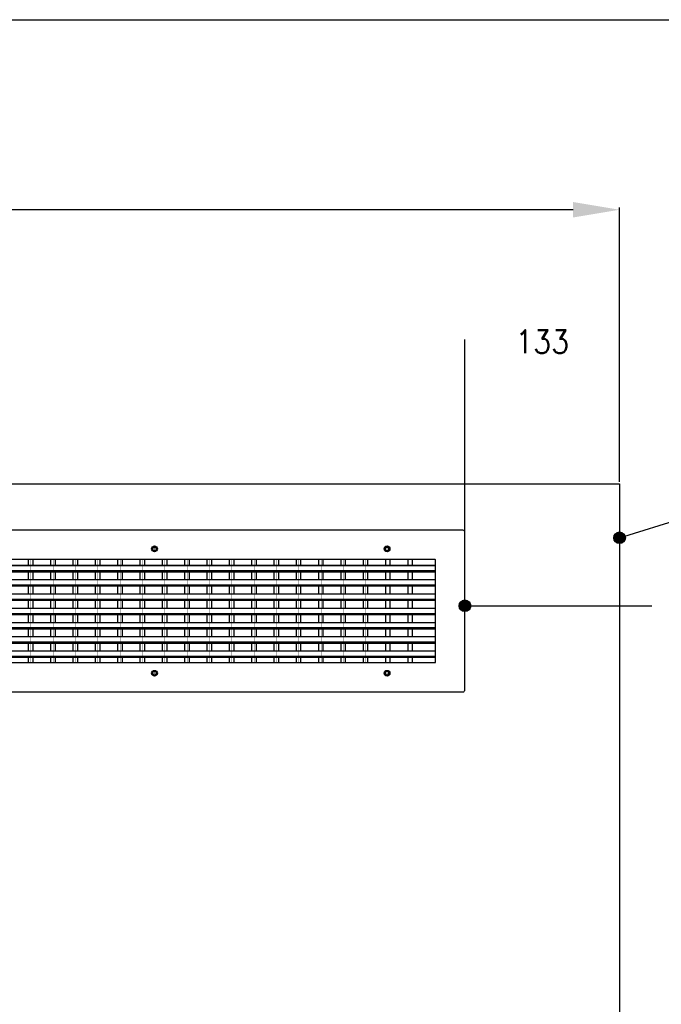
# Model space of a CAD drawing. Header units: inches. Extents: x -7205 to -1528, y -2875 to 5222.
# Tile 54 of 104: x -4218 to -3666, y 1624 to 2471. Entities that reach past the tile are written whole.
import ezdxf

# ---------------------------------------------------------------- set-up
doc = ezdxf.new("R2010")
doc.units = ezdxf.units.IN
doc.linetypes.add('DOT_CENTER', pattern=[14, 12, -1, 0, -1])
doc.layers.add('1', color=7, linetype='Continuous')
doc.styles.add('CONVERTER_11', font='txt.shx', dxfattribs={"width": 0.9})
doc.dimstyles.new('ME10_DIM_26', dxfattribs={"dimtxt": 20, "dimasz": 40, "dimexe": 2, "dimexo": 1.5, "dimgap": 8, "dimtad": 1, "dimdec": 0, "dimdsep": 46, "dimtxsty": 'CONVERTER_11', "dimsah": 1, "dimcen": 0.09, "dimclrd": 2, "dimclre": 2, "dimclrt": 2, "dimadec": 0, "dimazin": 0, "dimtfac": 1, "dimtdec": 4, "dimtix": 1, "dimtofl": 0, "dimtmove": 0, "dimatfit": 0, "dimfxl": 1, "dimtolj": 1, "dimtzin": 0, "dimarcsym": 0})
doc.dimstyles.new('ME10_DIM_30', dxfattribs={"dimtxt": 20, "dimasz": 40, "dimexe": 2, "dimexo": 1.5, "dimgap": 8, "dimtad": 1, "dimdec": 0, "dimdsep": 46, "dimtxsty": 'CONVERTER_11', "dimsah": 1, "dimcen": 0.09, "dimclrd": 2, "dimclre": 2, "dimclrt": 2, "dimadec": 0, "dimazin": 0, "dimtfac": 1, "dimtdec": 4, "dimtix": 1, "dimtofl": 0, "dimtmove": 0, "dimatfit": 0, "dimfxl": 1, "dimtolj": 1, "dimtzin": 0, "dimarcsym": 0})
doc.dimstyles.get("Standard").update_dxf_attribs({"dimtxt": 0.18, "dimasz": 0.18, "dimexe": 0.18, "dimexo": 0.0625, "dimgap": 0.09, "dimtad": 0, "dimtih": 1, "dimtoh": 1, "dimdec": 4, "dimzin": 0, "dimdsep": 46, "dimtxsty": 'Standard', "dimcen": 0.09, "dimadec": 0, "dimazin": 0, "dimtfac": 1, "dimtdec": 4, "dimtofl": 0, "dimtmove": 0, "dimatfit": 3, "dimfxl": 1, "dimtolj": 1, "dimtzin": 0, "dimarcsym": 0})

# ---------------------------------------------------------------- blocks, each defined once
blk = doc.blocks.new('*D63')
at = {"layer": '1', "color": 2, "lineweight": -2, "transparency": 16777216}
for p, q in [((-4902.07, 2073.53), (-4902.07, 2309.67)), ((-4862.07, 2307.67), (-4337.07, 2307.67)), ((-3742.07, 2307.67), (-4267.07, 2307.67)), ((-3702.07, 2073.53), (-3702.07, 2309.67))]:
    blk.add_line(p, q, dxfattribs=at)
at = {"layer": '1', "color": 2, "transparency": 16777216}
for points in [[(-4862.07, 2314.34), (-4862.07, 2301.01), (-4902.07, 2307.67)], [(-3742.07, 2314.34), (-3742.07, 2301.01), (-3702.07, 2307.67)]]:
    blk.add_solid(points, dxfattribs=at)
at = {"layer": 'Defpoints', "color": 0, "transparency": 16777216}
for p in [(-4902.07, 2307.67), (-4902.07, 2072.03), (-3702.07, 2072.03)]:
    blk.add_point(p, dxfattribs=at)
at = {"layer": '1', "color": 2, "transparency": 16777216, "insert": (-4302.07, 2307.67), "char_height": 20, "attachment_point": 5, "rotation": 0.00014, "style": 'CONVERTER_11'}
blk.add_mtext('\\A1;1200', dxfattribs=at)
blk = doc.blocks.new('*D67')
at = {"layer": '1', "color": 2, "lineweight": -2, "transparency": 16777216}
for p, q in [((-3835.07, 1896.23), (-3835.07, 2196.19)), ((-3702.07, 2073.53), (-3702.07, 2196.19))]:
    blk.add_line(p, q, dxfattribs=at)
at = {"layer": 'Defpoints', "color": 0, "transparency": 16777216}
for p in [(-3835.07, 2194.19), (-3702.07, 2072.03), (-3835.07, 1894.73)]:
    blk.add_point(p, dxfattribs=at)
at = {"layer": '1', "color": 2, "transparency": 16777216, "insert": (-3768.57, 2194.19), "char_height": 20, "attachment_point": 5, "rotation": 0.00014, "style": 'CONVERTER_11'}
blk.add_mtext('\\A1;133', dxfattribs=at)

msp = doc.modelspace()

# ---------------------------------------------------------------- hatches: boundary and pattern name
at = {"layer": '1'}
h = msp.add_hatch(color=7, dxfattribs=at)
edge = h.paths.add_edge_path()
edge.add_arc((-3702.07, 2025.52), 5, 0, 360)
h = msp.add_hatch(color=7, dxfattribs=at)
edge = h.paths.add_edge_path()
edge.add_arc((-3835.07, 1967.05), 5, 0, 360)

# ---------------------------------------------------------------- linework, layer by layer
at = {"color": 7, "linetype": 'Continuous'}
for p, q in [((-4902.07, 2072.03), (-3702.07, 2072.03)), ((-3702.07, 2072.03), (-3702.07, 2032.03)), ((-3836.77, 2032.03), (-4767.37, 2032.03)), ((-3835.07, 1894.73), (-3835.07, 2030.33)), ((-3702.07, 2032.03), (-3702.07, 2006.83)), ((-4745.07, 2001.85), (-3860.27, 2001.85)), ((-4745.07, 2001.83), (-3860.27, 2001.83)), ((-4210.36, 2006.83), (-4225.66, 2006.83)), ((-4206.46, 2006.83), (-4210.36, 2006.83)), ((-4206.46, 2006.83), (-4210.36, 2006.83)), ((-4210.36, 2001.85), (-4210.36, 2006.83)), ((-4191.16, 2006.83), (-4206.46, 2006.83)), ((-4206.46, 2001.85), (-4206.46, 2006.83)), ((-4187.26, 2006.83), (-4191.16, 2006.83)), ((-4187.26, 2006.83), (-4191.16, 2006.83)), ((-4191.16, 2001.85), (-4191.16, 2006.83)), ((-4171.96, 2006.83), (-4187.26, 2006.83)), ((-4187.26, 2001.85), (-4187.26, 2006.83)), ((-4168.06, 2006.83), (-4171.96, 2006.83)), ((-4168.06, 2006.83), (-4171.96, 2006.83)), ((-4171.96, 2001.85), (-4171.96, 2006.83)), ((-4152.76, 2006.83), (-4168.06, 2006.83)), ((-4168.06, 2001.85), (-4168.06, 2006.83)), ((-4148.86, 2006.83), (-4152.76, 2006.83)), ((-4148.86, 2006.83), (-4152.76, 2006.83)), ((-4152.76, 2001.85), (-4152.76, 2006.83)), ((-3860.77, 2006.83), (-4148.86, 2006.83)), ((-4148.86, 2001.85), (-4148.86, 2006.83)), ((-4133.56, 2001.85), (-4133.56, 2006.83)), ((-4129.66, 2006.83), (-4133.56, 2006.83)), ((-4129.66, 2006.83), (-4133.56, 2006.83)), ((-4129.66, 2001.85), (-4129.66, 2006.83)), ((-4110.46, 2006.83), (-4114.36, 2006.83)), ((-4110.46, 2006.83), (-4114.36, 2006.83)), ((-4114.36, 2001.85), (-4114.36, 2006.83)), ((-4110.46, 2001.85), (-4110.46, 2006.83)), ((-4095.16, 2001.85), (-4095.16, 2006.83)), ((-4091.26, 2006.83), (-4095.16, 2006.83)), ((-4091.26, 2006.83), (-4095.16, 2006.83)), ((-4091.26, 2001.85), (-4091.26, 2006.83)), ((-4072.06, 2006.83), (-4075.96, 2006.83)), ((-4072.06, 2006.83), (-4075.96, 2006.83)), ((-4075.96, 2001.85), (-4075.96, 2006.83)), ((-4072.06, 2001.85), (-4072.06, 2006.83)), ((-4056.76, 2001.85), (-4056.76, 2006.83)), ((-4052.86, 2006.83), (-4056.76, 2006.83)), ((-4052.86, 2006.83), (-4056.76, 2006.83)), ((-4052.86, 2001.85), (-4052.86, 2006.83)), ((-4033.66, 2006.83), (-4037.56, 2006.83)), ((-4033.66, 2006.83), (-4037.56, 2006.83)), ((-4037.56, 2001.85), (-4037.56, 2006.83)), ((-4033.66, 2001.85), (-4033.66, 2006.83)), ((-4018.36, 2001.85), (-4018.36, 2006.83)), ((-4014.46, 2006.83), (-4018.36, 2006.83)), ((-4014.46, 2006.83), (-4018.36, 2006.83)), ((-4014.46, 2001.85), (-4014.46, 2006.83)), ((-3995.26, 2006.83), (-3999.16, 2006.83)), ((-3995.26, 2006.83), (-3999.16, 2006.83)), ((-3999.16, 2001.85), (-3999.16, 2006.83)), ((-3995.26, 2001.85), (-3995.26, 2006.83)), ((-3979.96, 2001.85), (-3979.96, 2006.83)), ((-3976.06, 2006.83), (-3979.96, 2006.83)), ((-3976.06, 2006.83), (-3979.96, 2006.83)), ((-3976.06, 2001.85), (-3976.06, 2006.83)), ((-3956.86, 2006.83), (-3960.76, 2006.83)), ((-3956.86, 2006.83), (-3960.76, 2006.83)), ((-3960.76, 2001.85), (-3960.76, 2006.83)), ((-3956.86, 2001.85), (-3956.86, 2006.83)), ((-3941.56, 2001.85), (-3941.56, 2006.83)), ((-3937.66, 2006.83), (-3941.56, 2006.83)), ((-3937.66, 2006.83), (-3941.56, 2006.83)), ((-3937.66, 2001.85), (-3937.66, 2006.83)), ((-3929.66, 2006.83), (-3933.56, 2006.83)), ((-3929.66, 2006.83), (-3933.56, 2006.83)), ((-3914.36, 2006.83), (-3929.66, 2006.83)), ((-3918.46, 2006.83), (-3922.36, 2006.83)), ((-3918.46, 2006.83), (-3922.36, 2006.83)), ((-3922.36, 2001.85), (-3922.36, 2006.83)), ((-3918.46, 2001.85), (-3918.46, 2006.83)), ((-3910.46, 2006.83), (-3914.36, 2006.83)), ((-3910.46, 2006.83), (-3914.36, 2006.83)), ((-3895.16, 2006.83), (-3910.46, 2006.83)), ((-3903.16, 2001.85), (-3903.16, 2006.83)), ((-3899.26, 2006.83), (-3903.16, 2006.83)), ((-3899.26, 2006.83), (-3903.16, 2006.83)), ((-3899.26, 2001.85), (-3899.26, 2006.83)), ((-3891.26, 2006.83), (-3895.16, 2006.83)), ((-3891.26, 2006.83), (-3895.16, 2006.83)), ((-3875.96, 2006.83), (-3891.26, 2006.83)), ((-3880.06, 2006.83), (-3883.96, 2006.83)), ((-3880.06, 2006.83), (-3883.96, 2006.83)), ((-3883.96, 2001.85), (-3883.96, 2006.83)), ((-3880.06, 2001.85), (-3880.06, 2006.83)), ((-3872.06, 2006.83), (-3875.96, 2006.83)), ((-3872.06, 2006.83), (-3875.96, 2006.83)), ((-3860.77, 2006.83), (-3872.06, 2006.83)), ((-3860.27, 2001.85), (-3860.27, 2006.33)), ((-3860.27, 2001.83), (-3860.27, 2001.85)), ((-3860.27, 2001.83), (-3860.27, 2001.85)), ((-3860.27, 1997.35), (-3860.27, 2001.83)), ((-3860.27, 1997.35), (-3860.27, 2001.83)), ((-3860.27, 1997.35), (-3860.27, 2001.83)), ((-3702.07, 2006.83), (-3702.07, 2001.83)), ((-3702.07, 2001.83), (-3702.07, 872.03)), ((-4745.07, 1997.35), (-3860.27, 1997.35)), ((-4745.07, 1997.33), (-3860.27, 1997.33)), ((-4745.07, 1996.33), (-3860.27, 1996.33)), ((-4210.36, 1989.58), (-4210.36, 1996.33)), ((-4206.46, 1989.58), (-4206.46, 1996.33)), ((-4191.16, 1989.58), (-4191.16, 1996.33)), ((-4187.26, 1989.58), (-4187.26, 1996.33)), ((-4171.96, 1989.58), (-4171.96, 1996.33)), ((-4168.06, 1989.58), (-4168.06, 1996.33)), ((-4152.76, 1989.58), (-4152.76, 1996.33)), ((-4148.86, 1989.58), (-4148.86, 1996.33)), ((-4133.56, 1989.58), (-4133.56, 1996.33)), ((-4129.66, 1989.58), (-4129.66, 1996.33)), ((-4114.36, 1989.58), (-4114.36, 1996.33)), ((-4110.46, 1989.58), (-4110.46, 1996.33)), ((-4095.16, 1989.58), (-4095.16, 1996.33)), ((-4091.26, 1989.58), (-4091.26, 1996.33)), ((-4075.96, 1989.58), (-4075.96, 1996.33)), ((-4072.06, 1989.58), (-4072.06, 1996.33)), ((-4056.76, 1989.58), (-4056.76, 1996.33)), ((-4052.86, 1989.58), (-4052.86, 1996.33)), ((-4037.56, 1989.58), (-4037.56, 1996.33)), ((-4033.66, 1989.58), (-4033.66, 1996.33)), ((-4018.36, 1989.58), (-4018.36, 1996.33)), ((-4014.46, 1989.58), (-4014.46, 1996.33)), ((-3999.16, 1989.58), (-3999.16, 1996.33)), ((-3995.26, 1989.58), (-3995.26, 1996.33)), ((-3979.96, 1989.58), (-3979.96, 1996.33)), ((-3976.06, 1989.58), (-3976.06, 1996.33)), ((-3960.76, 1989.58), (-3960.76, 1996.33)), ((-3956.86, 1989.58), (-3956.86, 1996.33)), ((-3941.56, 1989.58), (-3941.56, 1996.33)), ((-3937.66, 1989.58), (-3937.66, 1996.33)), ((-3922.36, 1989.58), (-3922.36, 1996.33)), ((-3918.46, 1989.58), (-3918.46, 1996.33)), ((-3903.16, 1989.58), (-3903.16, 1996.33)), ((-3899.26, 1989.58), (-3899.26, 1996.33)), ((-3883.96, 1989.58), (-3883.96, 1996.33)), ((-3880.06, 1989.58), (-3880.06, 1996.33)), ((-3860.27, 1997.33), (-3860.27, 1997.35)), ((-3860.27, 1997.33), (-3860.27, 1997.35)), ((-3860.27, 1997.33), (-3860.27, 1997.35)), ((-3860.27, 1996.35), (-3860.27, 1997.33)), ((-3860.27, 1996.35), (-3860.27, 1997.33)), ((-3860.27, 1996.35), (-3860.27, 1997.33)), ((-3860.27, 1996.33), (-3860.27, 1996.35)), ((-3860.27, 1996.33), (-3860.27, 1996.35)), ((-3860.27, 1989.58), (-3860.27, 1996.33)), ((-4745.07, 1989.58), (-3860.27, 1989.58)), ((-4745.07, 1985.08), (-3860.27, 1985.08)), ((-4745.07, 1984.08), (-3860.27, 1984.08)), ((-4210.36, 1977.31), (-4210.36, 1984.08)), ((-4206.46, 1977.31), (-4206.46, 1984.08)), ((-4191.16, 1977.31), (-4191.16, 1984.08)), ((-4187.26, 1977.31), (-4187.26, 1984.08)), ((-4171.96, 1977.31), (-4171.96, 1984.08)), ((-4168.06, 1977.31), (-4168.06, 1984.08)), ((-4152.76, 1977.31), (-4152.76, 1984.08)), ((-4148.86, 1977.31), (-4148.86, 1984.08)), ((-4133.56, 1977.31), (-4133.56, 1984.08)), ((-4129.66, 1977.31), (-4129.66, 1984.08)), ((-4114.36, 1977.31), (-4114.36, 1984.08)), ((-4110.46, 1977.31), (-4110.46, 1984.08)), ((-4095.16, 1977.31), (-4095.16, 1984.08)), ((-4091.26, 1977.31), (-4091.26, 1984.08)), ((-4075.96, 1977.31), (-4075.96, 1984.08)), ((-4072.06, 1977.31), (-4072.06, 1984.08)), ((-4056.76, 1977.31), (-4056.76, 1984.08)), ((-4052.86, 1977.31), (-4052.86, 1984.08)), ((-4037.56, 1977.31), (-4037.56, 1984.08)), ((-4033.66, 1977.31), (-4033.66, 1984.08)), ((-4018.36, 1977.31), (-4018.36, 1984.08)), ((-4014.46, 1977.31), (-4014.46, 1984.08)), ((-3999.16, 1977.31), (-3999.16, 1984.08)), ((-3995.26, 1977.31), (-3995.26, 1984.08)), ((-3979.96, 1977.31), (-3979.96, 1984.08)), ((-3976.06, 1977.31), (-3976.06, 1984.08)), ((-3960.76, 1977.31), (-3960.76, 1984.08)), ((-3956.86, 1977.31), (-3956.86, 1984.08)), ((-3941.56, 1977.31), (-3941.56, 1984.08)), ((-3937.66, 1977.31), (-3937.66, 1984.08)), ((-3922.36, 1977.31), (-3922.36, 1984.08)), ((-3918.46, 1977.31), (-3918.46, 1984.08)), ((-3903.16, 1977.31), (-3903.16, 1984.08)), ((-3899.26, 1977.31), (-3899.26, 1984.08)), ((-3883.96, 1977.31), (-3883.96, 1984.08)), ((-3880.06, 1977.31), (-3880.06, 1984.08)), ((-3860.27, 1985.08), (-3860.27, 1989.58)), ((-3860.27, 1985.08), (-3860.27, 1989.58)), ((-3860.27, 1984.08), (-3860.27, 1985.08)), ((-3860.27, 1984.08), (-3860.27, 1985.08)), ((-3860.27, 1977.31), (-3860.27, 1984.08)), ((-4745.07, 1977.31), (-3860.27, 1977.31)), ((-3860.27, 1972.81), (-3860.27, 1977.31)), ((-3860.27, 1972.81), (-3860.27, 1977.31)), ((-4745.07, 1972.81), (-3860.27, 1972.81)), ((-4745.07, 1971.81), (-3860.27, 1971.81)), ((-4745.07, 1965.04), (-3860.27, 1965.04)), ((-4210.36, 1965.04), (-4210.36, 1971.81)), ((-4206.46, 1965.04), (-4206.46, 1971.81)), ((-4191.16, 1965.04), (-4191.16, 1971.81)), ((-4187.26, 1965.04), (-4187.26, 1971.81)), ((-4171.96, 1965.04), (-4171.96, 1971.81)), ((-4168.06, 1965.04), (-4168.06, 1971.81)), ((-4152.76, 1965.04), (-4152.76, 1971.81)), ((-4148.86, 1965.04), (-4148.86, 1971.81)), ((-4133.56, 1965.04), (-4133.56, 1971.81)), ((-4129.66, 1965.04), (-4129.66, 1971.81)), ((-4114.36, 1965.04), (-4114.36, 1971.81)), ((-4110.46, 1965.04), (-4110.46, 1971.81)), ((-4095.16, 1965.04), (-4095.16, 1971.81)), ((-4091.26, 1965.04), (-4091.26, 1971.81)), ((-4075.96, 1965.04), (-4075.96, 1971.81)), ((-4072.06, 1965.04), (-4072.06, 1971.81)), ((-4056.76, 1965.04), (-4056.76, 1971.81)), ((-4052.86, 1965.04), (-4052.86, 1971.81)), ((-4037.56, 1965.04), (-4037.56, 1971.81)), ((-4033.66, 1965.04), (-4033.66, 1971.81)), ((-4018.36, 1965.04), (-4018.36, 1971.81)), ((-4014.46, 1965.04), (-4014.46, 1971.81)), ((-3999.16, 1965.04), (-3999.16, 1971.81)), ((-3995.26, 1965.04), (-3995.26, 1971.81)), ((-3979.96, 1965.04), (-3979.96, 1971.81)), ((-3976.06, 1965.04), (-3976.06, 1971.81)), ((-3960.76, 1965.04), (-3960.76, 1971.81)), ((-3956.86, 1965.04), (-3956.86, 1971.81)), ((-3941.56, 1965.04), (-3941.56, 1971.81)), ((-3937.66, 1965.04), (-3937.66, 1971.81)), ((-3922.36, 1965.04), (-3922.36, 1971.81)), ((-3918.46, 1965.04), (-3918.46, 1971.81)), ((-3903.16, 1965.04), (-3903.16, 1971.81)), ((-3899.26, 1965.04), (-3899.26, 1971.81)), ((-3883.96, 1965.04), (-3883.96, 1971.81)), ((-3880.06, 1965.04), (-3880.06, 1971.81)), ((-3860.27, 1971.81), (-3860.27, 1972.81)), ((-3860.27, 1971.81), (-3860.27, 1972.81)), ((-3860.27, 1965.04), (-3860.27, 1971.81)), ((-3860.27, 1960.54), (-3860.27, 1965.04)), ((-3860.27, 1960.54), (-3860.27, 1965.04)), ((-4745.07, 1960.54), (-3860.27, 1960.54)), ((-4745.07, 1959.54), (-3860.27, 1959.54)), ((-4210.36, 1952.77), (-4210.36, 1959.54)), ((-4206.46, 1952.77), (-4206.46, 1959.54)), ((-4191.16, 1952.77), (-4191.16, 1959.54)), ((-4187.26, 1952.77), (-4187.26, 1959.54)), ((-4171.96, 1952.77), (-4171.96, 1959.54)), ((-4168.06, 1952.77), (-4168.06, 1959.54)), ((-4152.76, 1952.77), (-4152.76, 1959.54)), ((-4148.86, 1952.77), (-4148.86, 1959.54)), ((-4133.56, 1952.77), (-4133.56, 1959.54)), ((-4129.66, 1952.77), (-4129.66, 1959.54)), ((-4114.36, 1952.77), (-4114.36, 1959.54)), ((-4110.46, 1952.77), (-4110.46, 1959.54)), ((-4095.16, 1952.77), (-4095.16, 1959.54)), ((-4091.26, 1952.77), (-4091.26, 1959.54)), ((-4075.96, 1952.77), (-4075.96, 1959.54)), ((-4072.06, 1952.77), (-4072.06, 1959.54)), ((-4056.76, 1952.77), (-4056.76, 1959.54)), ((-4052.86, 1952.77), (-4052.86, 1959.54)), ((-4037.56, 1952.77), (-4037.56, 1959.54)), ((-4033.66, 1952.77), (-4033.66, 1959.54)), ((-4018.36, 1952.77), (-4018.36, 1959.54)), ((-4014.46, 1952.77), (-4014.46, 1959.54)), ((-3999.16, 1952.77), (-3999.16, 1959.54)), ((-3995.26, 1952.77), (-3995.26, 1959.54)), ((-3979.96, 1952.77), (-3979.96, 1959.54)), ((-3976.06, 1952.77), (-3976.06, 1959.54)), ((-3960.76, 1952.77), (-3960.76, 1959.54)), ((-3956.86, 1952.77), (-3956.86, 1959.54)), ((-3941.56, 1952.77), (-3941.56, 1959.54)), ((-3937.66, 1952.77), (-3937.66, 1959.54)), ((-3922.36, 1952.77), (-3922.36, 1959.54)), ((-3918.46, 1952.77), (-3918.46, 1959.54)), ((-3903.16, 1952.77), (-3903.16, 1959.54)), ((-3899.26, 1952.77), (-3899.26, 1959.54)), ((-3883.96, 1952.77), (-3883.96, 1959.54)), ((-3880.06, 1952.77), (-3880.06, 1959.54)), ((-3860.27, 1959.54), (-3860.27, 1960.54)), ((-3860.27, 1959.54), (-3860.27, 1960.54)), ((-3860.27, 1952.77), (-3860.27, 1959.54)), ((-4745.07, 1952.77), (-3860.27, 1952.77)), ((-4745.07, 1948.27), (-3860.27, 1948.27)), ((-3860.27, 1948.27), (-3860.27, 1952.77)), ((-3860.27, 1948.27), (-3860.27, 1952.77)), ((-3860.27, 1947.27), (-3860.27, 1948.27)), ((-3860.27, 1947.27), (-3860.27, 1948.27)), ((-4745.07, 1947.27), (-3860.27, 1947.27)), ((-4745.07, 1940.5), (-3860.27, 1940.5)), ((-4210.36, 1940.5), (-4210.36, 1947.27)), ((-4206.46, 1940.5), (-4206.46, 1947.27)), ((-4191.16, 1940.5), (-4191.16, 1947.27)), ((-4187.26, 1940.5), (-4187.26, 1947.27)), ((-4171.96, 1940.5), (-4171.96, 1947.27)), ((-4168.06, 1940.5), (-4168.06, 1947.27)), ((-4152.76, 1940.5), (-4152.76, 1947.27)), ((-4148.86, 1940.5), (-4148.86, 1947.27)), ((-4133.56, 1940.5), (-4133.56, 1947.27)), ((-4129.66, 1940.5), (-4129.66, 1947.27)), ((-4114.36, 1940.5), (-4114.36, 1947.27)), ((-4110.46, 1940.5), (-4110.46, 1947.27)), ((-4095.16, 1940.5), (-4095.16, 1947.27)), ((-4091.26, 1940.5), (-4091.26, 1947.27)), ((-4075.96, 1940.5), (-4075.96, 1947.27)), ((-4072.06, 1940.5), (-4072.06, 1947.27)), ((-4056.76, 1940.5), (-4056.76, 1947.27)), ((-4052.86, 1940.5), (-4052.86, 1947.27)), ((-4037.56, 1940.5), (-4037.56, 1947.27)), ((-4033.66, 1940.5), (-4033.66, 1947.27)), ((-4018.36, 1940.5), (-4018.36, 1947.27)), ((-4014.46, 1940.5), (-4014.46, 1947.27)), ((-3999.16, 1940.5), (-3999.16, 1947.27)), ((-3995.26, 1940.5), (-3995.26, 1947.27)), ((-3979.96, 1940.5), (-3979.96, 1947.27)), ((-3976.06, 1940.5), (-3976.06, 1947.27)), ((-3960.76, 1940.5), (-3960.76, 1947.27)), ((-3956.86, 1940.5), (-3956.86, 1947.27)), ((-3941.56, 1940.5), (-3941.56, 1947.27)), ((-3937.66, 1940.5), (-3937.66, 1947.27)), ((-3922.36, 1940.5), (-3922.36, 1947.27)), ((-3918.46, 1940.5), (-3918.46, 1947.27)), ((-3903.16, 1940.5), (-3903.16, 1947.27)), ((-3899.26, 1940.5), (-3899.26, 1947.27)), ((-3883.96, 1940.5), (-3883.96, 1947.27)), ((-3880.06, 1940.5), (-3880.06, 1947.27)), ((-3860.27, 1940.5), (-3860.27, 1947.27)), ((-3860.27, 1936), (-3860.27, 1940.5)), ((-3860.27, 1936), (-3860.27, 1940.5)), ((-4745.07, 1936), (-3860.27, 1936)), ((-4745.07, 1935), (-3860.27, 1935)), ((-4210.36, 1928.23), (-4210.36, 1935)), ((-4206.46, 1928.23), (-4206.46, 1935)), ((-4191.16, 1928.23), (-4191.16, 1935)), ((-4187.26, 1928.23), (-4187.26, 1935)), ((-4171.96, 1928.23), (-4171.96, 1935)), ((-4168.06, 1928.23), (-4168.06, 1935)), ((-4152.76, 1928.23), (-4152.76, 1935)), ((-4148.86, 1928.23), (-4148.86, 1935)), ((-4133.56, 1928.23), (-4133.56, 1935)), ((-4129.66, 1928.23), (-4129.66, 1935)), ((-4114.36, 1928.23), (-4114.36, 1935)), ((-4110.46, 1928.23), (-4110.46, 1935)), ((-4095.16, 1928.23), (-4095.16, 1935)), ((-4091.26, 1928.23), (-4091.26, 1935)), ((-4075.96, 1928.23), (-4075.96, 1935)), ((-4072.06, 1928.23), (-4072.06, 1935)), ((-4056.76, 1928.23), (-4056.76, 1935)), ((-4052.86, 1928.23), (-4052.86, 1935)), ((-4037.56, 1928.23), (-4037.56, 1935)), ((-4033.66, 1928.23), (-4033.66, 1935)), ((-4018.36, 1928.23), (-4018.36, 1935)), ((-4014.46, 1928.23), (-4014.46, 1935)), ((-3999.16, 1928.23), (-3999.16, 1935)), ((-3995.26, 1928.23), (-3995.26, 1935)), ((-3979.96, 1928.23), (-3979.96, 1935)), ((-3976.06, 1928.23), (-3976.06, 1935)), ((-3960.76, 1928.23), (-3960.76, 1935)), ((-3956.86, 1928.23), (-3956.86, 1935)), ((-3941.56, 1928.23), (-3941.56, 1935)), ((-3937.66, 1928.23), (-3937.66, 1935)), ((-3922.36, 1928.23), (-3922.36, 1935)), ((-3918.46, 1928.23), (-3918.46, 1935)), ((-3903.16, 1928.23), (-3903.16, 1935)), ((-3899.26, 1928.23), (-3899.26, 1935)), ((-3883.96, 1928.23), (-3883.96, 1935)), ((-3880.06, 1928.23), (-3880.06, 1935)), ((-3860.27, 1935), (-3860.27, 1936)), ((-3860.27, 1935), (-3860.27, 1936)), ((-3860.27, 1928.23), (-3860.27, 1935)), ((-4745.07, 1928.23), (-3860.27, 1928.23)), ((-4745.07, 1923.73), (-3860.27, 1923.73)), ((-4745.07, 1922.73), (-3860.27, 1922.73)), ((-4210.36, 1918.23), (-4210.36, 1922.73)), ((-4206.46, 1918.23), (-4206.46, 1922.73)), ((-4191.16, 1918.23), (-4191.16, 1922.73)), ((-4187.26, 1918.23), (-4187.26, 1922.73)), ((-4171.96, 1918.23), (-4171.96, 1922.73)), ((-4168.06, 1918.23), (-4168.06, 1922.73)), ((-4152.76, 1918.23), (-4152.76, 1922.73)), ((-4148.86, 1918.23), (-4148.86, 1922.73)), ((-4133.56, 1918.23), (-4133.56, 1922.73)), ((-4129.66, 1918.23), (-4129.66, 1922.73)), ((-4114.36, 1918.23), (-4114.36, 1922.73)), ((-4110.46, 1918.23), (-4110.46, 1922.73)), ((-4095.16, 1918.23), (-4095.16, 1922.73)), ((-4091.26, 1918.23), (-4091.26, 1922.73)), ((-4075.96, 1918.23), (-4075.96, 1922.73)), ((-4072.06, 1918.23), (-4072.06, 1922.73)), ((-4056.76, 1918.23), (-4056.76, 1922.73)), ((-4052.86, 1918.23), (-4052.86, 1922.73)), ((-4037.56, 1918.23), (-4037.56, 1922.73)), ((-4033.66, 1918.23), (-4033.66, 1922.73)), ((-4018.36, 1918.23), (-4018.36, 1922.73)), ((-4014.46, 1918.23), (-4014.46, 1922.73)), ((-3999.16, 1918.23), (-3999.16, 1922.73)), ((-3995.26, 1918.23), (-3995.26, 1922.73)), ((-3979.96, 1918.23), (-3979.96, 1922.73)), ((-3976.06, 1918.23), (-3976.06, 1922.73)), ((-3960.76, 1918.23), (-3960.76, 1922.73)), ((-3956.86, 1918.23), (-3956.86, 1922.73)), ((-3941.56, 1918.23), (-3941.56, 1922.73)), ((-3937.66, 1918.23), (-3937.66, 1922.73)), ((-3922.36, 1918.23), (-3922.36, 1922.73)), ((-3918.46, 1918.23), (-3918.46, 1922.73)), ((-3903.16, 1918.23), (-3903.16, 1922.73)), ((-3899.26, 1918.23), (-3899.26, 1922.73)), ((-3883.96, 1918.23), (-3883.96, 1922.73)), ((-3880.06, 1918.23), (-3880.06, 1922.73)), ((-3860.27, 1923.73), (-3860.27, 1928.23)), ((-3860.27, 1923.73), (-3860.27, 1928.23)), ((-3860.27, 1922.73), (-3860.27, 1923.73)), ((-3860.27, 1922.73), (-3860.27, 1923.73)), ((-3860.27, 1918.73), (-3860.27, 1922.73)), ((-4225.66, 1918.23), (-4210.36, 1918.23)), ((-4210.36, 1918.23), (-4206.46, 1918.23)), ((-4210.36, 1918.23), (-4206.46, 1918.23)), ((-4206.46, 1918.23), (-4191.16, 1918.23)), ((-4191.16, 1918.23), (-4187.26, 1918.23)), ((-4191.16, 1918.23), (-4187.26, 1918.23)), ((-4187.26, 1918.23), (-4171.96, 1918.23)), ((-4171.96, 1918.23), (-4168.06, 1918.23)), ((-4171.96, 1918.23), (-4168.06, 1918.23)), ((-4168.06, 1918.23), (-4152.76, 1918.23)), ((-4152.76, 1918.23), (-4148.86, 1918.23)), ((-4152.76, 1918.23), (-4148.86, 1918.23)), ((-4148.86, 1918.23), (-3933.56, 1918.23)), ((-4133.56, 1918.23), (-4129.66, 1918.23)), ((-4133.56, 1918.23), (-4129.66, 1918.23)), ((-4114.36, 1918.23), (-4110.46, 1918.23)), ((-4114.36, 1918.23), (-4110.46, 1918.23)), ((-4095.16, 1918.23), (-4091.26, 1918.23)), ((-4095.16, 1918.23), (-4091.26, 1918.23)), ((-4075.96, 1918.23), (-4072.06, 1918.23)), ((-4075.96, 1918.23), (-4072.06, 1918.23)), ((-4056.76, 1918.23), (-4052.86, 1918.23)), ((-4056.76, 1918.23), (-4052.86, 1918.23)), ((-4037.56, 1918.23), (-4033.66, 1918.23)), ((-4037.56, 1918.23), (-4033.66, 1918.23)), ((-4018.36, 1918.23), (-4014.46, 1918.23)), ((-4018.36, 1918.23), (-4014.46, 1918.23)), ((-3999.16, 1918.23), (-3995.26, 1918.23)), ((-3999.16, 1918.23), (-3995.26, 1918.23)), ((-3979.96, 1918.23), (-3976.06, 1918.23)), ((-3979.96, 1918.23), (-3976.06, 1918.23)), ((-3960.76, 1918.23), (-3956.86, 1918.23)), ((-3960.76, 1918.23), (-3956.86, 1918.23)), ((-3941.56, 1918.23), (-3937.66, 1918.23)), ((-3941.56, 1918.23), (-3937.66, 1918.23)), ((-3933.56, 1918.23), (-3929.66, 1918.23)), ((-3933.56, 1918.23), (-3929.66, 1918.23)), ((-3929.66, 1918.23), (-3914.36, 1918.23)), ((-3922.36, 1918.23), (-3918.46, 1918.23)), ((-3922.36, 1918.23), (-3918.46, 1918.23)), ((-3914.36, 1918.23), (-3910.46, 1918.23)), ((-3914.36, 1918.23), (-3910.46, 1918.23)), ((-3914.36, 1918.23), (-3910.46, 1918.23)), ((-3914.36, 1918.23), (-3910.46, 1918.23)), ((-3910.46, 1918.23), (-3872.06, 1918.23)), ((-3903.16, 1918.23), (-3899.26, 1918.23)), ((-3903.16, 1918.23), (-3899.26, 1918.23)), ((-3895.16, 1918.23), (-3891.26, 1918.23)), ((-3895.16, 1918.23), (-3891.26, 1918.23)), ((-3895.16, 1918.23), (-3891.26, 1918.23)), ((-3895.16, 1918.23), (-3891.26, 1918.23)), ((-3883.96, 1918.23), (-3880.06, 1918.23)), ((-3883.96, 1918.23), (-3880.06, 1918.23)), ((-3875.96, 1918.23), (-3872.06, 1918.23)), ((-3875.96, 1918.23), (-3872.06, 1918.23)), ((-3875.96, 1918.23), (-3872.06, 1918.23)), ((-3875.96, 1918.23), (-3872.06, 1918.23)), ((-3872.06, 1918.23), (-3860.77, 1918.23)), ((-4767.37, 1893.03), (-3836.77, 1893.03))]:
    msp.add_line(p, q, dxfattribs=at)
for centre, radius in [((-4102.07, 2016.03), 2.5), ((-4102.07, 2016.03), 2), ((-4102.07, 2016.03), 1.55), ((-3902.07, 2016.03), 2.5), ((-3902.07, 2016.03), 2), ((-3902.07, 2016.03), 1.55), ((-4102.07, 1909.03), 2.5), ((-4102.07, 1909.03), 2), ((-4102.07, 1909.03), 1.55), ((-3902.07, 1909.03), 2.5), ((-3902.07, 1909.03), 2), ((-3902.07, 1909.03), 1.55)]:
    msp.add_circle(centre, radius, dxfattribs=at)
for centre, radius, start, end in [((-3836.77, 2030.33), 1.7, 0, 90), ((-3860.77, 2006.33), 0.5, 0, 90), ((-3860.77, 1918.73), 0.5, 270, 0), ((-3836.77, 1894.73), 1.7, 270, 0)]:
    msp.add_arc(centre, radius, start, end, dxfattribs=at)
at = {"layer": '1', "color": 7, "linetype": 'Continuous'}
msp.add_line((-7205.42, 2471.14), (-1528.48, 2471.14), dxfattribs=at)
at = {"layer": '1', "color": 30, "linetype": 'DOT_CENTER', "true_color": 0xff8000, "const_width": 0.25}
for points in [[(-4099.32, 2016.03), (-4104.82, 2016.03)], [(-4102.07, 2018.78), (-4102.07, 2013.28)], [(-3899.32, 2016.03), (-3904.82, 2016.03)], [(-3902.07, 2018.78), (-3902.07, 2013.28)], [(-4208.41, 1918.23), (-4208.41, 2006.83)], [(-4189.21, 1918.23), (-4189.21, 2006.83)], [(-4170.01, 1918.23), (-4170.01, 2006.83)], [(-4150.81, 1918.23), (-4150.81, 2006.83)], [(-4131.61, 1918.23), (-4131.61, 2006.83)], [(-4112.41, 1918.23), (-4112.41, 2006.83)], [(-4093.21, 1918.23), (-4093.21, 2006.83)], [(-4074.01, 1918.23), (-4074.01, 2006.83)], [(-4054.81, 1918.23), (-4054.81, 2006.83)], [(-4035.61, 1918.23), (-4035.61, 2006.83)], [(-4016.41, 1918.23), (-4016.41, 2006.83)], [(-3997.21, 1918.23), (-3997.21, 2006.83)], [(-3978.01, 1918.23), (-3978.01, 2006.83)], [(-3958.81, 1918.23), (-3958.81, 2006.83)], [(-3939.61, 1918.23), (-3939.61, 2006.83)], [(-3920.41, 1918.23), (-3920.41, 2006.83)], [(-3901.21, 1918.23), (-3901.21, 2006.83)], [(-3882.01, 1918.23), (-3882.01, 2006.83)], [(-4099.32, 1909.03), (-4104.82, 1909.03)], [(-4102.07, 1911.78), (-4102.07, 1906.28)], [(-3899.32, 1909.03), (-3904.82, 1909.03)], [(-3902.07, 1911.78), (-3902.07, 1906.28)]]:
    msp.add_lwpolyline(points, dxfattribs=at)
at = {"layer": '1', "color": 7}
for centre in [(-3702.07, 2025.52), (-3835.07, 1967.05)]:
    msp.add_circle(centre, 5, dxfattribs=at)

# ---------------------------------------------------------------- dimensions: what is measured, and where the dimension line sits
at = {"layer": '1'}
for base, p2, dimstyle, picture, middle in [((-4902.07, 2307.67), (-4902.07, 2072.03), 'ME10_DIM_26', '*D63', (-4302.07, 2307.67)), ((-3835.07, 2194.19), (-3835.07, 1894.73), 'ME10_DIM_30', '*D67', (-3768.57, 2194.19))]:
    dim = msp.add_linear_dim(base=base, p1=(-3702.07, 2072.03), p2=p2, dimstyle=dimstyle, dxfattribs=at)
    dim.commit()
    dim.dimension.update_dxf_attribs({"geometry": picture, "text_midpoint": middle, "text_rotation": 0.00014})

# ---------------------------------------------------------------- leaders
at = {"layer": '1', "color": 7, "linetype": 'Continuous', "has_arrowhead": 0}
for points in [[(-3702.07, 2025.52), (-3386.7, 2122.99)], [(-3835.07, 1967.05), (-3674.32, 1966.91)]]:
    msp.add_leader(points, dimstyle='Standard', dxfattribs=at)

doc.saveas('drawing.dxf')
